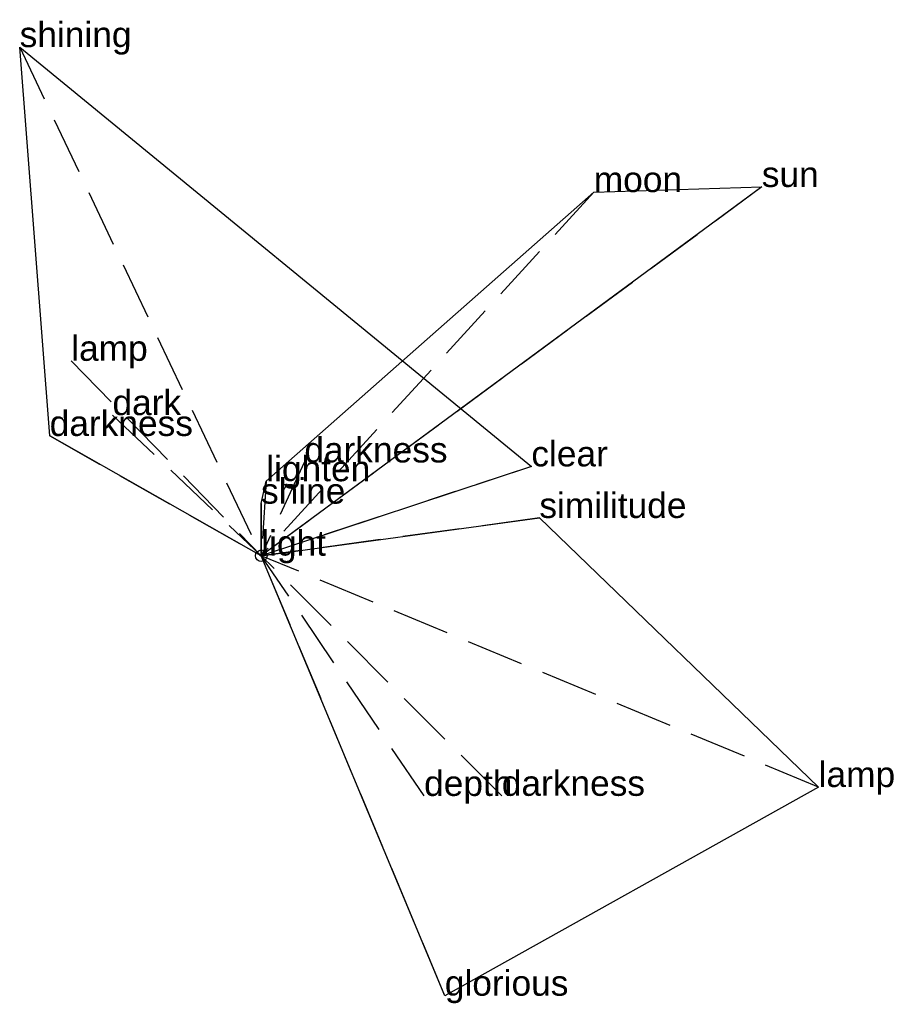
# Model space of a CAD drawing. Extents: x -1.05 to 2.78, y -1.95 to 2.33.
import ezdxf

# ---------------------------------------------------------------- set-up
doc = ezdxf.new("R2010")
doc.units = 0
doc.linetypes.add('DASHED2', pattern=[0.3, 0.25, -0.05])
for name, color, linetype in [('TEXT_nt', 1, 'CONTINUOUS'), ('TEXT_ot', 1, 'CONTINUOUS'), ('TEXT_q', 1, 'CONTINUOUS')]:
    doc.layers.add(name, color=color, linetype=linetype)
doc.styles.get("Standard").update_dxf_attribs({"font": 'arial.ttf'})

# ---------------------------------------------------------------- blocks, each defined once
blk = doc.blocks.new('ot')
at = {"layer": 'LINES_ot', "linetype": 'DASHED2'}
for p in [(-1.0516, 2.2146), (-0.8273, 0.8487), (-0.6479, 0.6123), (-0.9211, 0.5215), (1.1756, 0.389), (0, 0)]:
    blk.add_line(p, (0, 0), dxfattribs=at)
at = {"layer": 'ORIGIN_ot'}
blk.add_circle((0, 0), 0.025, dxfattribs=at)
at = {"layer": 'TEXT_ot'}
for s, p in [('shining', (-1.0516, 2.2146)), ('lamp', (-0.8273, 0.8487)), ('dark', (-0.6479, 0.6123)), ('darkness', (-0.9211, 0.5215)), ('clear', (1.1756, 0.389)), ('light', (0, 0))]:
    blk.add_text(s, height=0.11, dxfattribs=at).set_placement(p)
blk = doc.blocks.new('nt')
at = {"layer": 'LINES_nt', "linetype": 'DASHED2'}
for p in [(2.1788, 1.6056), (1.4473, 1.5835), (0.1873, 0.4061), (0.0216, 0.3244), (-0.0011, 0.2268), (0, 0)]:
    blk.add_line(p, (0, 0), dxfattribs=at)
at = {"layer": 'ORIGIN_nt'}
blk.add_circle((0, 0), 0.025, dxfattribs=at)
at = {"layer": 'TEXT_nt'}
for s, p in [('sun', (2.1788, 1.6056)), ('moon', (1.4473, 1.5835)), ('darkness', (0.1873, 0.4061)), ('lighten', (0.0216, 0.3244)), ('shine', (-0.0011, 0.2268)), ('light', (0, 0))]:
    blk.add_text(s, height=0.11, dxfattribs=at).set_placement(p)
blk = doc.blocks.new('q')
at = {"layer": 'LINES_q', "linetype": 'DASHED2'}
for p in [(1.2105, 0.1644), (0, 0), (1.0469, -1.0454), (0.7088, -1.0459), (2.4261, -1.007), (0.799, -1.9156)]:
    blk.add_line(p, (0, 0), dxfattribs=at)
at = {"layer": 'ORIGIN_q'}
blk.add_circle((0, 0), 0.025, dxfattribs=at)
at = {"layer": 'TEXT_q'}
for s, p in [('similitude', (1.2105, 0.1644)), ('light', (0, 0)), ('lamp', (2.4261, -1.007)), ('depth', (0.7088, -1.0459)), ('darkness', (1.0469, -1.0454)), ('glorious', (0.799, -1.9156))]:
    blk.add_text(s, height=0.11, dxfattribs=at).set_placement(p)

msp = doc.modelspace()

# ---------------------------------------------------------------- linework, layer by layer
at = {"layer": 'OUTLINE_nt', "linetype": 'CONTINUOUS'}
msp.add_polyline3d([(0, 0, 0), (-0.0011, 0.2268, 0), (0.0216, 0.3244, 0), (1.4473, 1.5835, 0), (2.1788, 1.6056, 0), (0, 0, 0)], close=True, dxfattribs=at)
at = {"layer": 'OUTLINE_ot', "linetype": 'CONTINUOUS'}
msp.add_polyline3d([(0, 0, 0), (-0.9211, 0.5215, 0), (-1.0516, 2.2146, 0), (1.1756, 0.389, 0), (0, 0, 0)], close=True, dxfattribs=at)
at = {"layer": 'OUTLINE_q', "linetype": 'CONTINUOUS'}
msp.add_polyline3d([(0.799, -1.9156, 0), (0, 0, 0), (1.2105, 0.1644, 0), (2.4261, -1.007, 0), (0.799, -1.9156, 0)], close=True, dxfattribs=at)

# ---------------------------------------------------------------- block references
for name in ['ot', 'nt', 'q']:
    msp.add_blockref(name, (0, 0))

doc.saveas('drawing.dxf')
